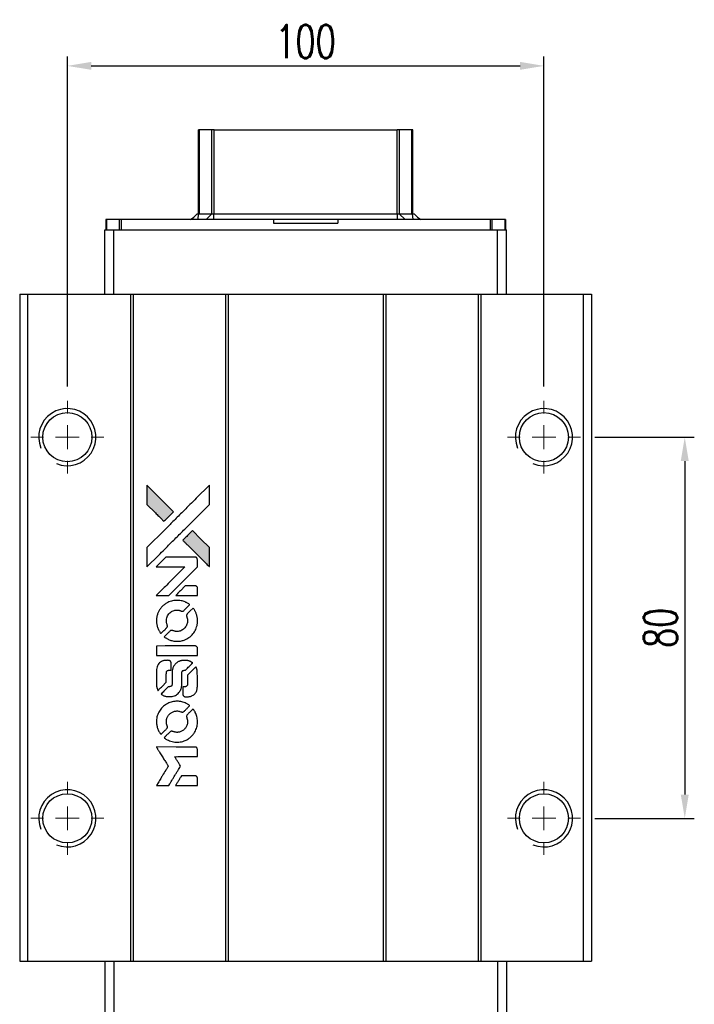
# Model space of a CAD drawing. Header units: millimetres. Extents: x 61 to 618, y 619 to 1076.
# Tile 2 of 3: x 100 to 241, y 869 to 1076. Entities that reach past the tile are written whole.
import ezdxf

# ---------------------------------------------------------------- set-up
doc = ezdxf.new("R2010")
doc.units = ezdxf.units.MM
doc.header["$LTSCALE"] = 2
doc.header["$PDSIZE"] = -1
doc.layers.add('DIM', color=4, linetype='Continuous')
doc.styles.add('DIM-7', font='SIMPLEX.shx', dxfattribs={"width": 0.7, "bigfont": 'chineset.shx'})
doc.dimstyles.new('CNS', dxfattribs={"dimtxt": 3.5, "dimasz": 2.5, "dimexe": 1, "dimexo": 1.5, "dimgap": 0.09, "dimtad": 0, "dimdsep": 46, "dimtxsty": 'DIM-7', "dimcen": 0.09, "dimclrd": 1, "dimclre": 1, "dimclrt": 4, "dimadec": 0, "dimazin": 0, "dimtfac": 1, "dimtix": 1, "dimtmove": 2, "dimatfit": 3, "dimfxl": 1, "dimtvp": 0.971429, "dimtolj": 1, "dimarcsym": 0})

# ---------------------------------------------------------------- blocks, each defined once
blk = doc.blocks.new('SW_CENTERMARKSYMBOL_3')
at = {"color": 0, "linetype": 'Continuous', "lineweight": 18}
for p, q in [((0, 5), (0, 7.65)), ((0, 0), (0, 2.5)), ((-5, 0), (-7.65, 0)), ((0, 0), (-2.5, 0)), ((0, 0), (0, -2.5)), ((0, 0), (2.5, 0)), ((5, 0), (7.65, 0)), ((0, -5), (0, -7.65))]:
    blk.add_line(p, q, dxfattribs=at)
blk = doc.blocks.new('SW_CENTERMARKSYMBOL_4')
at = {"color": 0, "linetype": 'Continuous', "lineweight": 18}
for p, q in [((0, 5), (0, 7.65)), ((0, 0), (0, 2.5)), ((-5, 0), (-7.65, 0)), ((0, 0), (-2.5, 0)), ((0, 0), (0, -2.5)), ((0, 0), (2.5, 0)), ((5, 0), (7.65, 0)), ((0, -5), (0, -7.65))]:
    blk.add_line(p, q, dxfattribs=at)
blk = doc.blocks.new('SW_CENTERMARKSYMBOL_5')
at = {"color": 0, "linetype": 'Continuous', "lineweight": 18}
for p, q in [((0, 5), (0, 7.65)), ((0, 0), (0, 2.5)), ((-5, 0), (-7.65, 0)), ((0, 0), (-2.5, 0)), ((0, 0), (0, -2.5)), ((0, 0), (2.5, 0)), ((5, 0), (7.65, 0)), ((0, -5), (0, -7.65))]:
    blk.add_line(p, q, dxfattribs=at)
blk = doc.blocks.new('SW_CENTERMARKSYMBOL_6')
at = {"color": 0, "linetype": 'Continuous', "lineweight": 18}
for p, q in [((0, 5), (0, 7.65)), ((0, 0), (0, 2.5)), ((-5, 0), (-7.65, 0)), ((0, 0), (-2.5, 0)), ((0, 0), (0, -2.5)), ((0, 0), (2.5, 0)), ((5, 0), (7.65, 0)), ((0, -5), (0, -7.65))]:
    blk.add_line(p, q, dxfattribs=at)
blk = doc.blocks.new('*D41')
at = {"color": 7, "lineweight": -2}
for p, q in [((109.62, 999.04), (109.62, 1068.32)), ((114.62, 1066.32), (204.62, 1066.32)), ((209.62, 999.04), (209.62, 1068.32))]:
    blk.add_line(p, q, dxfattribs=at)
at = {"color": 7}
for points in [[(114.62, 1067.15), (114.62, 1065.49), (109.62, 1066.32)], [(204.62, 1067.15), (204.62, 1065.49), (209.62, 1066.32)]]:
    blk.add_solid(points, dxfattribs=at)
at = {"layer": 'DEFPOINTS', "color": 0}
for p in [(209.62, 1066.32), (109.62, 996.04), (209.62, 996.04)]:
    blk.add_point(p, dxfattribs=at)
at = {"color": 7, "insert": (159.62, 1071.42), "char_height": 7, "attachment_point": 5, "style": 'DIM-7'}
blk.add_mtext('\\A1;100', dxfattribs=at)
blk = doc.blocks.new('*D42')
at = {"color": 7, "lineweight": -2}
for p, q in [((220.27, 988.39), (241.17, 988.39)), ((239.17, 983.39), (239.17, 913.39)), ((220.27, 908.39), (241.17, 908.39))]:
    blk.add_line(p, q, dxfattribs=at)
at = {"color": 7}
for points in [[(238.33, 983.39), (240, 983.39), (239.17, 988.39)], [(238.33, 913.39), (240, 913.39), (239.17, 908.39)]]:
    blk.add_solid(points, dxfattribs=at)
at = {"layer": 'DEFPOINTS', "color": 0}
for p in [(217.27, 988.39), (217.27, 908.39), (239.17, 908.39)]:
    blk.add_point(p, dxfattribs=at)
at = {"color": 7, "insert": (234.07, 948.39), "char_height": 7, "attachment_point": 5, "rotation": 90, "style": 'DIM-7'}
blk.add_mtext('\\A1;80', dxfattribs=at)
blk = doc.blocks.new('LOGO')
at = {"linetype": 'Continuous'}
h = blk.add_hatch(color=22, dxfattribs=at)
h.dxf.hatch_style = 1
h.paths.add_polyline_path([(-607.8, 1821.95), (-607.8, 1819.91), (-607.8, 1817.88), (-606.03, 1816.12, 0.000288), (-605.35, 1815.45, 0.000479), (-604.78, 1814.88, 0.000013), (-604.26, 1814.37, 0.197177), (-604.26, 1814.37, 0.197497), (-604.25, 1814.37, 0.00004), (-603.95, 1814.66, 0.000834), (-603.62, 1814.99, 0.000506), (-603.24, 1815.38), (-602.23, 1816.39), (-605.01, 1819.17)])
h.paths.add_polyline_path([(-598.27, 1812.42), (-599.28, 1811.4, 0.000476), (-599.67, 1811.02, 0.000789), (-599.99, 1810.69, 0.000035), (-600.29, 1810.39, 0.19758), (-600.29, 1810.38, 0.198396), (-600.29, 1810.38, 0.000019), (-599.88, 1809.97, 0.000582), (-599.44, 1809.53, 0.000351), (-598.91, 1809, 0.000108), (-596.67, 1806.77, 0.000692), (-595.54, 1805.64, 0.000077), (-594.75, 1804.87, 0.197527), (-594.72, 1804.85, 0.410181), (-594.71, 1804.87, 0.000493), (-594.71, 1805.28, 0.002424), (-594.7, 1805.86, 0.000529), (-594.7, 1806.85), (-594.7, 1808.85), (-596.48, 1810.63)])
at = {"color": 22}
for points in [[(-606.03, 1816.12, 0.000288), (-605.35, 1815.45, 0.000479), (-604.78, 1814.88, 0.000013), (-604.26, 1814.37, 0.197177), (-604.26, 1814.37, 0.197497), (-604.25, 1814.37, 0.00004), (-603.95, 1814.66, 0.000836), (-603.62, 1814.99, 0.000505), (-603.24, 1815.38), (-602.23, 1816.39), (-605.01, 1819.17), (-607.8, 1821.95), (-607.8, 1819.91), (-607.8, 1817.88)], [(-605.35, 1807.25, -0.000056), (-604.13, 1808.47, -0.000021), (-602.42, 1810.18, -0.000021), (-600.55, 1812.04, -0.000025), (-598.8, 1813.78), (-594.7, 1817.87), (-594.71, 1819.9), (-594.71, 1821.93), (-597.46, 1819.19, 0.000274), (-598.78, 1817.88, 0.000123), (-600.52, 1816.15, 0.000121), (-602.35, 1814.32, 0.000165), (-604.01, 1812.67), (-607.8, 1808.89), (-607.8, 1806.85), (-607.8, 1804.8)], [(-598.91, 1809, 0.000108), (-596.67, 1806.77, 0.000692), (-595.54, 1805.64, 0.000077), (-594.75, 1804.87, 0.197527), (-594.72, 1804.85, 0.410182), (-594.71, 1804.87, 0.000493), (-594.71, 1805.28, 0.002424), (-594.7, 1805.86, 0.000529), (-594.7, 1806.85), (-594.7, 1808.85), (-596.48, 1810.63), (-598.27, 1812.42), (-599.28, 1811.4, 0.000476), (-599.67, 1811.02, 0.000789), (-599.99, 1810.69, 0.000035), (-600.29, 1810.39, 0.19758), (-600.29, 1810.38, 0.198396), (-600.29, 1810.38, 0.000019), (-599.88, 1809.97, 0.000582), (-599.44, 1809.53, 0.000351)], [(-604.56, 1798.79), (-603.25, 1798.79), (-600.24, 1801.8), (-597.22, 1804.82), (-597.23, 1805.67, 0.0008), (-597.23, 1806.21, 0.010795), (-597.24, 1806.4, 0.030495), (-597.25, 1806.51, 0.080372), (-597.28, 1806.59, 0.03816), (-597.32, 1806.66, 0.041799), (-597.38, 1806.72, 0.042486), (-597.44, 1806.77, 0.042078), (-597.51, 1806.81, 0.099276), (-597.62, 1806.83, 0.003302), (-598.04, 1806.84, 0.002586), (-598.77, 1806.84, 0.000204), (-600.72, 1806.84), (-603.84, 1806.83), (-604.85, 1805.83), (-605.85, 1804.82), (-602.84, 1804.81), (-599.84, 1804.8), (-602.81, 1801.85, 0.000253), (-603.95, 1800.71, 0.000412), (-604.92, 1799.75, 0.000041), (-605.79, 1798.88, 0.041338), (-605.82, 1798.84), (-605.86, 1798.79)], [(-599.5, 1798.79), (-597.22, 1798.79), (-597.23, 1799.63), (-597.23, 1800.48), (-597.29, 1800.58, 0.03146), (-597.33, 1800.62, 0.026444), (-597.37, 1800.67, 0.026444), (-597.41, 1800.71, 0.031457), (-597.45, 1800.74), (-597.55, 1800.8), (-598.68, 1800.8), (-599.8, 1800.81), (-600.79, 1799.81, 0.000745), (-601.16, 1799.43, 0.001228), (-601.48, 1799.11, 0.000087), (-601.77, 1798.81, 0.195134), (-601.77, 1798.8, 0.412117), (-601.76, 1798.79, 0.000048), (-601.1, 1798.79, 0.00109), (-600.37, 1798.79, 0.000653)], [(-605.79, 1793.02, 0.023681), (-605.74, 1792.66, 0.022402), (-605.65, 1792.31, 0.021929), (-605.53, 1791.95, 0.020503), (-605.37, 1791.6, 0.013745), (-605.27, 1791.4, 0.009767), (-605.14, 1791.18, 0.009658), (-605.01, 1790.99, 0.027804), (-604.91, 1790.86), (-604.87, 1790.81), (-604.24, 1791.44, 0.002053), (-603.94, 1791.74, 0.006738), (-603.74, 1791.95, 0.007826), (-603.61, 1792.09, 0.063909), (-603.56, 1792.16, 0.061532), (-603.52, 1792.28, 0.068674), (-603.51, 1792.39, 0.052072), (-603.54, 1792.53, 0.019648), (-603.59, 1792.72, -0.018366), (-603.67, 1792.94, -0.0288), (-603.71, 1793.14, -0.029061), (-603.73, 1793.34, -0.019155), (-603.73, 1793.58, -0.053809), (-603.65, 1794.08, -0.058833), (-603.47, 1794.54, -0.058566), (-603.19, 1794.95, -0.052525), (-602.81, 1795.3, -0.044733), (-602.49, 1795.5, -0.040573), (-602.13, 1795.64, -0.041123), (-601.75, 1795.72, -0.04951), (-601.39, 1795.73, -0.017369), (-601.22, 1795.72, -0.024255), (-601.07, 1795.69, -0.023787), (-600.93, 1795.65, -0.015798), (-600.76, 1795.59, 0.010631), (-600.65, 1795.54, 0.033653), (-600.58, 1795.52, 0.037806), (-600.51, 1795.51, 0.016307), (-600.42, 1795.51, 0.068179), (-600.24, 1795.54, 0.095747), (-600.09, 1795.61, 0.033418), (-599.9, 1795.78, 0.002133), (-599.36, 1796.33, 0.001452), (-599.06, 1796.64, 0.012393), (-598.94, 1796.78, 0.020479), (-598.87, 1796.86, 0.344362), (-598.87, 1796.9, 0.074287), (-598.94, 1796.96, 0.005454), (-599.17, 1797.11, 0.008391), (-599.42, 1797.26, 0.017097), (-599.62, 1797.36, 0.027375), (-600.02, 1797.54, 0.02835), (-600.44, 1797.66, 0.027723), (-600.88, 1797.74, 0.023913), (-601.35, 1797.78, 0.027047), (-601.91, 1797.76, 0.031685), (-602.44, 1797.69, 0.032425), (-602.94, 1797.55, 0.031013), (-603.43, 1797.34, 0.037914), (-604.01, 1797, 0.040153), (-604.52, 1796.58, 0.039834), (-604.95, 1796.08, 0.036173), (-605.32, 1795.5, 0.040752), (-605.57, 1794.93, 0.035885), (-605.74, 1794.31, 0.035491), (-605.81, 1793.66, 0.037615)], [(-604.04, 1790.01, 0.018008), (-603.86, 1789.88, 0.009842), (-603.62, 1789.75, 0.009807), (-603.38, 1789.62, 0.015716), (-603.16, 1789.52, 0.048467), (-602.39, 1789.28, 0.045841), (-601.58, 1789.19, 0.046006), (-600.76, 1789.24, 0.049638), (-599.99, 1789.44, 0.064819), (-598.99, 1789.97, 0.06695), (-598.17, 1790.74, 0.066691), (-597.58, 1791.69, 0.063505), (-597.25, 1792.79, 0.03135), (-597.22, 1793.07, 0.010439), (-597.21, 1793.48, 0.010391), (-597.22, 1793.89, 0.032408), (-597.25, 1794.17, 0.015696), (-597.32, 1794.49, 0.018095), (-597.4, 1794.8, 0.018551), (-597.51, 1795.09, 0.018352), (-597.63, 1795.37, 0.015568), (-597.73, 1795.56, 0.009832), (-597.86, 1795.77, 0.009795), (-597.98, 1795.97, 0.023727), (-598.09, 1796.11), (-598.14, 1796.16), (-598.76, 1795.55, 0.001528), (-599.11, 1795.2, 0.010022), (-599.29, 1795.02, 0.019586), (-599.39, 1794.9, 0.061865), (-599.44, 1794.81, 0.055054), (-599.48, 1794.68, 0.061607), (-599.49, 1794.55, 0.048725), (-599.47, 1794.39, 0.020221), (-599.41, 1794.19, -0.017722), (-599.35, 1793.97, -0.02685), (-599.31, 1793.77, -0.02759), (-599.29, 1793.58, -0.020233), (-599.29, 1793.36, -0.04793), (-599.35, 1792.95, -0.048386), (-599.49, 1792.56, -0.047866), (-599.7, 1792.2, -0.044964), (-599.98, 1791.87, -0.04333), (-600.32, 1791.6, -0.050921), (-600.68, 1791.41, -0.051473), (-601.07, 1791.29, -0.0459), (-601.49, 1791.25, -0.019014), (-601.69, 1791.26, -0.024114), (-601.88, 1791.29, -0.025081), (-602.06, 1791.33, -0.023892), (-602.23, 1791.38, 0.008624), (-602.37, 1791.43, 0.026486), (-602.46, 1791.46, 0.035074), (-602.55, 1791.47, 0.02756), (-602.64, 1791.48, 0.087163), (-602.78, 1791.45, 0.073291), (-602.92, 1791.37, 0.028074), (-603.11, 1791.2, 0.002594), (-603.56, 1790.76), (-604.2, 1790.12)], [(-601.53, 1786.17), (-597.23, 1786.18), (-597.23, 1787.02), (-597.23, 1787.86), (-597.29, 1787.96, 0.071429), (-597.34, 1788.04, 0.054799), (-597.43, 1788.12, 0.053585), (-597.53, 1788.17, 0.060698), (-597.64, 1788.2, 0.033975), (-597.81, 1788.21), (-600, 1788.21, 0.000726), (-602.13, 1788.21, 0.001084), (-604, 1788.2), (-605.82, 1788.18), (-605.82, 1787.18), (-605.82, 1786.17)], [(-605.8, 1779.89, 0.018538), (-605.79, 1779.76, 0.010695), (-605.76, 1779.6, 0.01068), (-605.72, 1779.45, 0.017678), (-605.68, 1779.32, 0.013849), (-605.63, 1779.18, 0.011814), (-605.57, 1779.03, 0.004513), (-605.5, 1778.89, 0.290035), (-605.48, 1778.88, 0.196418), (-605.47, 1778.88, 0.000124), (-605.22, 1779.13, 0.001477), (-604.94, 1779.4, 0.000898), (-604.61, 1779.73), (-603.75, 1780.59), (-603.75, 1781.66, -0.001471), (-603.74, 1782.47, -0.028714), (-603.73, 1782.72, -0.097073), (-603.68, 1782.86, -0.084199), (-603.58, 1782.98, -0.042698), (-603.51, 1783.04, -0.053912), (-603.43, 1783.07, -0.051004), (-603.34, 1783.1, -0.032967), (-603.23, 1783.1, 0.00807), (-603.17, 1783.1, 0.003023), (-603.1, 1783.11, 0.002994), (-603.01, 1783.11, 0.003629), (-602.94, 1783.12), (-602.75, 1783.13), (-602.75, 1783.95, 0.001618), (-602.75, 1784.34, 0.005206), (-602.76, 1784.6, 0.00535), (-602.76, 1784.78, 0.060675), (-602.78, 1784.85, 0.048484), (-602.79, 1784.89, 0.02389), (-602.82, 1784.94, 0.022812), (-602.85, 1784.99, 0.02462), (-602.89, 1785.03, 0.061781), (-603, 1785.11, 0.080179), (-603.11, 1785.16, 0.048561), (-603.27, 1785.18, 0.010021), (-603.55, 1785.19, 0.016602), (-603.93, 1785.17, 0.031409), (-604.24, 1785.13, 0.036474), (-604.51, 1785.06, 0.03439), (-604.76, 1784.95, 0.065928), (-605.17, 1784.67, 0.069066), (-605.48, 1784.29, 0.065697), (-605.69, 1783.83, 0.051559), (-605.8, 1783.29, 0.020904), (-605.81, 1783, 0.000451), (-605.81, 1781.58, 0.000419), (-605.81, 1780.16, 0.022759)], [(-604.69, 1778.01, 0.023289), (-604.49, 1777.88, 0.026845), (-604.28, 1777.77, 0.026047), (-604.06, 1777.69, 0.019751), (-603.81, 1777.62, 0.013249), (-603.66, 1777.59, 0.025169), (-603.55, 1777.57, 0.016532), (-603.4, 1777.57, 0.002937), (-603.13, 1777.57, 0.003317), (-602.89, 1777.57, 0.011808), (-602.74, 1777.57, 0.01777), (-602.62, 1777.58, 0.021476), (-602.51, 1777.6, 0.04325), (-602.06, 1777.74, 0.045753), (-601.64, 1777.96, 0.04649), (-601.28, 1778.25, 0.047672), (-600.98, 1778.59, 0.025315), (-600.88, 1778.74, 0.015208), (-600.78, 1778.92, 0.01512), (-600.69, 1779.12, 0.022488), (-600.63, 1779.29, 0.027857), (-600.56, 1779.56, 0.034138), (-600.52, 1779.82, 0.014286), (-600.51, 1780.22, 0.00124), (-600.51, 1781.22, -0.00103), (-600.51, 1781.84, -0.002552), (-600.5, 1782.29, -0.001594), (-600.5, 1782.63, -0.047676), (-600.49, 1782.72, -0.085307), (-600.43, 1782.87, -0.097789), (-600.32, 1782.98, -0.085947), (-600.17, 1783.06, -0.051339), (-599.97, 1783.1, 0.014634), (-599.9, 1783.1, 0.015028), (-599.84, 1783.11, 0.014927), (-599.78, 1783.13, 0.059415), (-599.75, 1783.14, 0.070595), (-599.68, 1783.19, 0.00028), (-598.96, 1783.9, 0.000111), (-598.22, 1784.63, 0.200239), (-598.21, 1784.67, 0.268906), (-598.22, 1784.69, 0.001866), (-598.39, 1784.79, 0.007532), (-598.57, 1784.88, 0.017818), (-598.7, 1784.94, 0.013256), (-598.84, 1785, 0.011636), (-598.99, 1785.05, 0.011528), (-599.15, 1785.1, 0.012303), (-599.31, 1785.14, 0.0423), (-599.55, 1785.17, 0.013657), (-599.92, 1785.18, 0.013857), (-600.28, 1785.17, 0.037428), (-600.54, 1785.13, 0.014927), (-600.72, 1785.09, 0.0122), (-600.9, 1785.03, 0.012518), (-601.07, 1784.97, 0.023062), (-601.2, 1784.91, 0.065961), (-601.68, 1784.58, 0.06055), (-602.08, 1784.13, 0.059676), (-602.37, 1783.59, 0.060497), (-602.51, 1783, 0.025683), (-602.52, 1782.88, 0.001528), (-602.53, 1782.5, 0.002124), (-602.53, 1782.01, 0.001173), (-602.53, 1781.43, -0.000809), (-602.53, 1780.39, -0.017164), (-602.55, 1780.09, -0.063931), (-602.58, 1779.93, -0.108429), (-602.65, 1779.81, -0.052941), (-602.73, 1779.74, -0.063675), (-602.81, 1779.7, -0.050562), (-602.92, 1779.67, -0.020337), (-603.07, 1779.66, 0.009897), (-603.17, 1779.65, 0.016482), (-603.24, 1779.64, 0.019019), (-603.31, 1779.63, 0.06043), (-603.35, 1779.61, 0.076267), (-603.44, 1779.55, 0.00054), (-604.1, 1778.87, 0.000307), (-604.78, 1778.18, 0.142594), (-604.81, 1778.13, 0.232419), (-604.81, 1778.11, 0.022995), (-604.78, 1778.08, 0.024627), (-604.74, 1778.05, 0.015407)], [(-600.25, 1777.9, 0.065483), (-600.2, 1777.8, 0.053271), (-600.12, 1777.71, 0.052018), (-600.03, 1777.63, 0.0556), (-599.92, 1777.58, 0.036839), (-599.85, 1777.56, 0.026922), (-599.77, 1777.55, 0.016905), (-599.67, 1777.55, 0.004317), (-599.49, 1777.55, 0.016369), (-599.12, 1777.56, 0.029936), (-598.82, 1777.6, 0.03418), (-598.55, 1777.67, 0.031327), (-598.29, 1777.78, 0.046935), (-597.97, 1777.97, 0.054053), (-597.71, 1778.21, 0.053701), (-597.51, 1778.5, 0.045364), (-597.36, 1778.85, 0.032479), (-597.28, 1779.16, 0.03386), (-597.24, 1779.47, 0.013578), (-597.23, 1779.96, 0.001155), (-597.23, 1781.21, 0.000413), (-597.24, 1782.29, 0.005008), (-597.24, 1782.7, 0.013199), (-597.25, 1782.94, 0.033956), (-597.28, 1783.1, 0.013909), (-597.32, 1783.28, 0.010864), (-597.38, 1783.46, 0.010938), (-597.44, 1783.63, 0.028702), (-597.49, 1783.75), (-597.53, 1783.84), (-598.41, 1782.98), (-599.29, 1782.11), (-599.29, 1781.1, -0.001504), (-599.29, 1780.67, -0.00328), (-599.29, 1780.34, -0.001901), (-599.3, 1780.08, -0.061333), (-599.31, 1780.01, -0.063621), (-599.35, 1779.93, -0.048633), (-599.41, 1779.84, -0.046769), (-599.48, 1779.77, -0.047961), (-599.58, 1779.71, -0.02678), (-599.65, 1779.67, -0.050957), (-599.72, 1779.66, -0.029398), (-599.81, 1779.65, -0.00401), (-599.99, 1779.64), (-600.29, 1779.63), (-600.29, 1778.82, 0.001061), (-600.29, 1778.33, 0.009147), (-600.28, 1778.12, 0.020721), (-600.27, 1777.99, 0.051619)], [(-605.79, 1771.86, 0.024131), (-605.74, 1771.49, 0.022344), (-605.64, 1771.12, 0.021883), (-605.52, 1770.75, 0.020884), (-605.36, 1770.39, 0.010669), (-605.25, 1770.18, 0.010389), (-605.13, 1769.98, 0.010913), (-605.01, 1769.8, 0.022227), (-604.92, 1769.66), (-604.88, 1769.61), (-604.24, 1770.26, 0.002452), (-603.99, 1770.52, 0.003628), (-603.77, 1770.74, 0.001662), (-603.59, 1770.94, 0.070159), (-603.56, 1770.99, 0.047671), (-603.55, 1771.02, 0.018624), (-603.53, 1771.08, 0.017921), (-603.52, 1771.14, 0.018804), (-603.52, 1771.2, 0.018255), (-603.52, 1771.28, 0.041312), (-603.52, 1771.34, 0.037164), (-603.54, 1771.4, 0.012342), (-603.57, 1771.49, -0.015101), (-603.65, 1771.71, -0.035998), (-603.7, 1771.88, -0.033244), (-603.72, 1772.06, -0.011249), (-603.72, 1772.32, -0.004059), (-603.72, 1772.53, -0.019693), (-603.71, 1772.65, -0.027943), (-603.7, 1772.75, -0.014411), (-603.67, 1772.87, -0.033089), (-603.57, 1773.16, -0.033887), (-603.43, 1773.44, -0.034021), (-603.26, 1773.69, -0.033942), (-603.06, 1773.91, -0.02816), (-602.82, 1774.12, -0.035032), (-602.58, 1774.27, -0.035269), (-602.33, 1774.4, -0.029196), (-602.04, 1774.49, -0.037862), (-601.7, 1774.55, -0.043657), (-601.38, 1774.56, -0.043064), (-601.06, 1774.51, -0.035184), (-600.73, 1774.4, 0.033699), (-600.57, 1774.35, 0.052815), (-600.43, 1774.33, 0.059167), (-600.3, 1774.34, 0.058972), (-600.17, 1774.38, 0.059208), (-600.08, 1774.44, 0.021125), (-599.95, 1774.55, 0.008691), (-599.75, 1774.74, 0.000851), (-599.28, 1775.23, 0.001873), (-599.04, 1775.47, 0.013884), (-598.92, 1775.6, 0.022355), (-598.86, 1775.67, 0.341453), (-598.87, 1775.7, 0.073011), (-598.93, 1775.76, 0.004587), (-599.16, 1775.91, 0.00748), (-599.4, 1776.06, 0.016837), (-599.58, 1776.16, 0.028606), (-600.03, 1776.36, 0.031352), (-600.48, 1776.49, 0.031004), (-600.96, 1776.57, 0.0268), (-601.46, 1776.6, 0.026698), (-601.99, 1776.57, 0.03002), (-602.5, 1776.49, 0.030357), (-602.99, 1776.34, 0.028554), (-603.46, 1776.14, 0.062944), (-604.35, 1775.55, 0.062206), (-605.06, 1774.76, 0.062448), (-605.56, 1773.81, 0.064355), (-605.8, 1772.79, 0.017377), (-605.81, 1772.59, 0.008369), (-605.81, 1772.32, 0.008367), (-605.81, 1772.06, 0.01757)], [(-604.05, 1768.83, 0.064158), (-603.05, 1768.3, 0.06356), (-601.95, 1768.03, 0.064004), (-600.83, 1768.06, 0.066747), (-599.76, 1768.36, 0.04321), (-599.1, 1768.73, 0.044737), (-598.51, 1769.2, 0.044901), (-598.02, 1769.76, 0.044184), (-597.64, 1770.41, 0.026293), (-597.43, 1770.9, 0.033344), (-597.3, 1771.37, 0.033227), (-597.22, 1771.86, 0.025815), (-597.21, 1772.4, 0.023119), (-597.25, 1772.91, 0.031044), (-597.33, 1773.37, 0.031337), (-597.47, 1773.81, 0.024258), (-597.67, 1774.27, 0.015622), (-597.76, 1774.43, 0.008495), (-597.88, 1774.63, 0.008415), (-598, 1774.81, 0.020814), (-598.09, 1774.94), (-598.14, 1775), (-598.76, 1774.38, 0.002843), (-599.23, 1773.92, 0.033917), (-599.39, 1773.73, 0.087906), (-599.46, 1773.58, 0.073302), (-599.49, 1773.42, 0.022047), (-599.48, 1773.33, 0.026465), (-599.47, 1773.26, 0.022233), (-599.45, 1773.17, 0.009985), (-599.42, 1773.06, -0.039011), (-599.32, 1772.66, -0.044398), (-599.29, 1772.27, -0.045096), (-599.33, 1771.89, -0.04265), (-599.43, 1771.51, -0.071154), (-599.73, 1770.97, -0.068827), (-600.17, 1770.53, -0.068713), (-600.71, 1770.23, -0.070507), (-601.3, 1770.08, -0.028605), (-601.56, 1770.07, -0.031418), (-601.81, 1770.1, -0.031044), (-602.05, 1770.15, -0.02668), (-602.3, 1770.23, 0.038913), (-602.45, 1770.28, 0.043732), (-602.6, 1770.3, 0.047754), (-602.73, 1770.29, 0.075756), (-602.84, 1770.26, 0.07294), (-602.9, 1770.22, 0.003456), (-603.07, 1770.06, 0.005023), (-603.29, 1769.85, 0.002422), (-603.56, 1769.59, 0.000819), (-603.8, 1769.34, 0.001349), (-604.01, 1769.14, 0.0001), (-604.19, 1768.95, 0.205335), (-604.19, 1768.94, 0.219821), (-604.19, 1768.94, 0.002494), (-604.15, 1768.9, 0.007089), (-604.1, 1768.87, 0.004494)], [(-604.54, 1758.93), (-603.24, 1758.93), (-603.02, 1759.28, -0.000297), (-602.89, 1759.5, -0.000037), (-602.6, 1759.98, -0.000043), (-602.25, 1760.54, -0.000036), (-601.88, 1761.14, 0.000044), (-601.52, 1761.73, 0.000063), (-601.2, 1762.25, 0.000035), (-600.93, 1762.69, 0.0009), (-600.86, 1762.82), (-600.75, 1762.99), (-600.89, 1763.22, 0.001175), (-600.97, 1763.35, 0.000208), (-601.13, 1763.59, 0.000225), (-601.31, 1763.88, 0.000203), (-601.49, 1764.18, -0.000711), (-601.67, 1764.46, -0.001119), (-601.82, 1764.71, -0.000263), (-601.95, 1764.92, -0.04589), (-601.96, 1764.94, -0.519312), (-601.95, 1764.97, -0.001914), (-601.6, 1764.97, -0.003124), (-601.03, 1764.98, -0.000285), (-599.6, 1764.98), (-597.22, 1764.98), (-597.22, 1765.81, 0.001727), (-597.23, 1766.4, 0.025279), (-597.24, 1766.61, 0.073886), (-597.27, 1766.73, 0.07426), (-597.34, 1766.84, 0.03264), (-597.36, 1766.87, 0.01784), (-597.4, 1766.9, 0.017712), (-597.44, 1766.92, 0.026854), (-597.47, 1766.95), (-597.55, 1766.99), (-601.7, 1766.99), (-605.84, 1767), (-605.81, 1766.95, -0.004595), (-605.79, 1766.92, -0.00016), (-605.71, 1766.8, -0.000298), (-605.62, 1766.65, -0.000208), (-605.52, 1766.48, 0.000986), (-605.21, 1765.99, 0.00025), (-604.71, 1765.18, 0.000268), (-604.17, 1764.33, 0.000436), (-603.72, 1763.61, -0.002932), (-603.57, 1763.37, -0.004718), (-603.45, 1763.16, -0.001113), (-603.34, 1762.98, -0.227179), (-603.34, 1762.96, -0.045982), (-603.35, 1762.94, -0.000145), (-603.5, 1762.7, -0.000825), (-603.67, 1762.43, -0.000517), (-603.87, 1762.11, 0.000056), (-604.55, 1761.01, 0.000289), (-604.92, 1760.41, 0.000481), (-605.2, 1759.96, 0.000418), (-605.49, 1759.48), (-605.83, 1758.93)], [(-599.51, 1758.93), (-597.22, 1758.93), (-597.22, 1759.76, 0.000842), (-597.23, 1760.29, 0.010591), (-597.23, 1760.49, 0.028995), (-597.24, 1760.6, 0.069543), (-597.27, 1760.68, 0.051063), (-597.31, 1760.75, 0.039932), (-597.37, 1760.82, 0.039414), (-597.45, 1760.88, 0.045845), (-597.52, 1760.93, 0.094811), (-597.6, 1760.95, 0.007124), (-597.83, 1760.96, 0.004713), (-598.21, 1760.96, 0.000534), (-599.08, 1760.96), (-600.56, 1760.96), (-600.69, 1760.75, 0.000828), (-601.06, 1760.14, 0.000879), (-601.43, 1759.54, 0.000048), (-601.79, 1758.95, 0.137596), (-601.79, 1758.94, 0.413028), (-601.79, 1758.93, 0.000016), (-601.12, 1758.93, 0.000623), (-600.38, 1758.93, 0.000374)]]:
    blk.add_lwpolyline(points, format="xyb", close=True, dxfattribs=at)

msp = doc.modelspace()

# ---------------------------------------------------------------- linework, layer by layer
at = {"color": 7, "linetype": 'Continuous', "lineweight": 25}
for p, q in [((137.118, 1035.295), (137.118, 1052.899)), ((137.358, 1035.295), (137.358, 1052.899)), ((139.934, 1035.295), (139.934, 1052.899)), ((140.428, 1052.899), (178.809, 1052.899)), ((140.428, 1035.295), (140.428, 1052.899)), ((178.809, 1035.295), (178.809, 1052.899)), ((179.303, 1035.295), (179.303, 1052.899)), ((181.879, 1035.295), (181.879, 1052.899)), ((182.118, 1035.295), (182.118, 1052.899)), ((117.668, 1034.095), (117.668, 1031.895)), ((117.815, 1034.095), (117.668, 1034.095)), ((117.815, 1034.095), (117.815, 1031.895)), ((120.522, 1034.095), (117.815, 1034.095)), ((120.522, 1034.095), (120.522, 1031.895)), ((120.876, 1034.095), (120.522, 1034.095)), ((120.876, 1034.095), (120.876, 1031.895)), ((152.868, 1034.095), (120.876, 1034.095)), ((135.48, 1034.095), (136.153, 1034.57)), ((135.677, 1034.095), (136.877, 1035.295)), ((136.877, 1035.295), (137.214, 1035.295)), ((137.026, 1034.095), (137.214, 1035.295)), ((137.214, 1035.295), (139.965, 1035.295)), ((138.767, 1034.095), (139.965, 1035.295)), ((139.965, 1035.295), (140.364, 1035.295)), ((140.364, 1034.095), (140.364, 1035.295)), ((140.364, 1035.295), (178.873, 1035.295)), ((152.868, 1034.095), (152.868, 1033.295)), ((166.368, 1034.095), (152.868, 1034.095)), ((152.868, 1033.295), (166.368, 1033.295)), ((166.368, 1034.095), (166.368, 1033.295)), ((198.361, 1034.095), (166.368, 1034.095)), ((178.873, 1034.095), (178.873, 1035.295)), ((178.873, 1035.295), (179.272, 1035.295)), ((180.469, 1034.095), (179.272, 1035.295)), ((179.272, 1035.295), (182.023, 1035.295)), ((182.211, 1034.095), (182.023, 1035.295)), ((182.023, 1035.295), (182.36, 1035.295)), ((183.56, 1034.095), (182.36, 1035.295)), ((183.084, 1034.57), (183.757, 1034.095)), ((198.361, 1034.095), (198.361, 1031.895)), ((198.715, 1034.095), (198.361, 1034.095)), ((198.715, 1034.095), (198.715, 1031.895)), ((201.422, 1034.095), (198.715, 1034.095)), ((201.422, 1034.095), (201.422, 1031.895)), ((201.568, 1034.095), (201.422, 1034.095)), ((201.568, 1034.095), (201.568, 1031.895)), ((117.468, 1018.395), (117.468, 1031.895)), ((117.468, 1031.895), (119.369, 1031.895)), ((119.369, 1018.395), (119.369, 1031.895)), ((119.369, 1031.895), (199.868, 1031.895)), ((199.868, 1018.395), (199.868, 1031.895)), ((199.868, 1031.895), (201.768, 1031.895)), ((201.768, 1018.395), (201.768, 1031.895)), ((99.618, 1018.395), (99.618, 878.395)), ((99.618, 1018.395), (101.268, 1018.395)), ((101.268, 1018.395), (101.268, 878.395)), ((101.268, 1018.395), (122.868, 1018.395)), ((122.868, 1018.395), (122.868, 878.395)), ((122.868, 1018.395), (123.418, 1018.395)), ((123.418, 1018.395), (123.418, 878.395)), ((123.418, 1018.395), (142.818, 1018.395)), ((142.818, 1018.395), (142.818, 878.395)), ((142.818, 1018.395), (143.368, 1018.395)), ((143.368, 1018.395), (143.368, 878.395)), ((143.368, 1018.395), (175.868, 1018.395)), ((175.868, 1018.395), (175.868, 878.395)), ((175.868, 1018.395), (176.418, 1018.395)), ((176.418, 1018.395), (176.418, 878.395)), ((176.418, 1018.395), (195.818, 1018.395)), ((195.818, 1018.395), (195.818, 878.395)), ((195.818, 1018.395), (196.368, 1018.395)), ((196.368, 1018.395), (196.368, 878.395)), ((196.368, 1018.395), (217.868, 1018.395)), ((217.868, 1018.395), (217.868, 878.395)), ((217.868, 1018.395), (219.618, 1018.395)), ((219.618, 1018.395), (219.618, 878.395)), ((99.618, 878.395), (101.268, 878.395)), ((101.268, 878.395), (122.868, 878.395)), ((117.468, 878.395), (117.468, 864.895)), ((119.369, 878.395), (119.369, 864.895)), ((122.868, 878.395), (123.418, 878.395)), ((123.418, 878.395), (142.818, 878.395)), ((142.818, 878.395), (143.368, 878.395)), ((143.368, 878.395), (175.868, 878.395)), ((175.868, 878.395), (176.418, 878.395)), ((176.418, 878.395), (195.818, 878.395)), ((195.818, 878.395), (196.368, 878.395)), ((196.368, 878.395), (217.868, 878.395)), ((199.868, 878.395), (199.868, 864.895)), ((201.768, 878.395), (201.768, 864.895)), ((217.868, 878.395), (219.618, 878.395))]:
    msp.add_line(p, q, dxfattribs=at)
for centre in [(109.618, 988.395), (209.618, 988.395), (109.618, 908.395), (209.618, 908.395)]:
    msp.add_circle(centre, 5.15, dxfattribs=at)
for centre in [(109.618, 988.395), (209.618, 988.395), (109.618, 908.395), (209.618, 908.395)]:
    msp.add_arc(centre, 6, 247.5, 202.5)
for points, knots in [([(137.358, 1052.899), (137.296, 1052.899), (137.231, 1052.899), (137.141, 1052.899), (137.118, 1052.899), (137.118, 1052.899)], [0, 0, 0, 0, 0.5, 0.5, 1, 1, 1, 1]), ([(139.934, 1052.899), (139.887, 1052.899), (139.793, 1052.899), (139.504, 1052.899), (139.308, 1052.899), (138.836, 1052.899), (138.561, 1052.899), (137.974, 1052.899), (137.663, 1052.899), (137.358, 1052.899)], [0, 0, 0, 0, 0.25, 0.25, 0.5, 0.5, 0.75, 0.75, 1, 1, 1, 1]), ([(140.428, 1052.899), (140.374, 1052.899), (140.316, 1052.899), (140.204, 1052.899), (140.149, 1052.899), (140.056, 1052.899), (140.017, 1052.899), (139.96, 1052.899), (139.942, 1052.899), (139.934, 1052.899)], [0, 0, 0, 0, 0.25, 0.25, 0.5, 0.5, 0.75, 0.75, 1, 1, 1, 1]), ([(179.303, 1052.899), (179.295, 1052.899), (179.277, 1052.899), (179.22, 1052.899), (179.181, 1052.899), (179.088, 1052.899), (179.033, 1052.899), (178.921, 1052.899), (178.863, 1052.899), (178.809, 1052.899)], [0, 0, 0, 0, 0.25, 0.25, 0.5, 0.5, 0.75, 0.75, 1, 1, 1, 1]), ([(181.879, 1052.899), (181.573, 1052.899), (181.263, 1052.899), (180.676, 1052.899), (180.401, 1052.899), (179.929, 1052.899), (179.733, 1052.899), (179.444, 1052.899), (179.35, 1052.899), (179.303, 1052.899)], [0, 0, 0, 0, 0.25, 0.25, 0.5, 0.5, 0.75, 0.75, 1, 1, 1, 1]), ([(182.118, 1052.899), (182.118, 1052.899), (182.096, 1052.899), (182.006, 1052.899), (181.941, 1052.899), (181.879, 1052.899)], [0, 0, 0, 0, 0.5, 0.5, 1, 1, 1, 1])]:
    msp.add_open_spline(points, degree=3, knots=knots, dxfattribs=at)

# ---------------------------------------------------------------- block references
at = {"color": 7, "linetype": 'Continuous', "lineweight": 0}
for name, p in [('SW_CENTERMARKSYMBOL_3', (109.618, 988.395)), ('SW_CENTERMARKSYMBOL_6', (209.618, 988.395)), ('SW_CENTERMARKSYMBOL_4', (109.618, 908.395)), ('SW_CENTERMARKSYMBOL_5', (209.618, 908.395))]:
    msp.add_blockref(name, p, dxfattribs=at)
at = {"layer": 'DIM'}
msp.add_blockref('LOGO', (734.129, -843.633), dxfattribs=at)

# ---------------------------------------------------------------- dimensions: what is measured, and where the dimension line sits
at = {"color": 0}
dim = msp.add_linear_dim(base=(209.618, 1066.319), p1=(109.618, 996.045), p2=(209.618, 996.045), dimstyle='CNS', override={"dimscale": 2, "dimgap": 0.8, "dimtad": 1, "dimclrd": 7, "dimclre": 7, "dimclrt": 7, "dimtmove": 1}, dxfattribs=at)
dim.commit()
dim.dimension.update_dxf_attribs({"geometry": '*D41', "text_midpoint": (159.618, 1071.419)})
dim = msp.add_linear_dim(base=(239.168, 908.395), p1=(217.268, 988.395), p2=(217.268, 908.395), angle=90, dimstyle='CNS', override={"dimscale": 2, "dimgap": 0.8, "dimtad": 1, "dimclrd": 7, "dimclre": 7, "dimclrt": 7, "dimtmove": 1}, dxfattribs=at)
dim.commit()
dim.dimension.update_dxf_attribs({"geometry": '*D42', "text_midpoint": (234.068, 948.395)})

doc.saveas('drawing.dxf')
